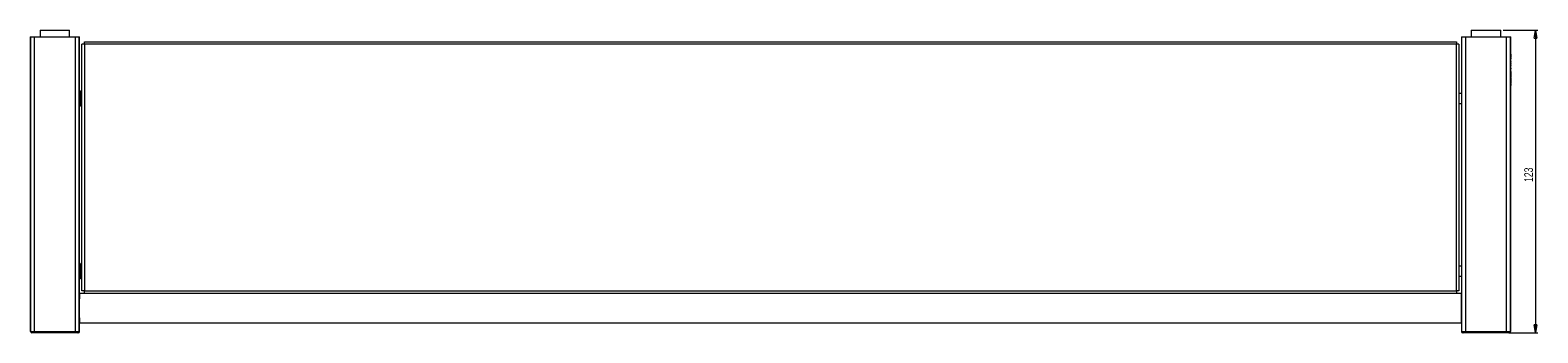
# Model space of a CAD drawing. Header units: millimetres. Extents: x -402 to 773, y 9 to 624.
# Tile 1 of 3: x -402 to 209, y 138 to 261. Entities that reach past the tile are written whole.
import ezdxf

# ---------------------------------------------------------------- set-up
doc = ezdxf.new("R2010")
doc.units = ezdxf.units.MM
doc.styles.add('SLDTEXTSTYLE0', font='TXT', dxfattribs={"width": 0.75})
doc.dimstyles.new('SLDDIMSTYLE1', dxfattribs={"dimtxt": 3.5, "dimasz": 3.302, "dimexe": 0, "dimexo": 0.0625, "dimgap": 0.875, "dimtad": 2, "dimdec": 0, "dimrnd": 1e-09, "dimzin": 12, "dimdsep": 46, "dimtxsty": 'SLDTEXTSTYLE0', "dimblk1": 'CLOSED', "dimblk2": 'CLOSED', "dimsah": 1, "dimcen": 0.09, "dimadec": 0, "dimazin": 0, "dimtfac": 1, "dimtofl": 0, "dimtmove": 0, "dimatfit": 3, "dimldrblk": 'CLOSED', "dimfxl": 1, "dimtolj": 1, "dimtzin": 12, "dimarcsym": 0})

# ---------------------------------------------------------------- blocks, each defined once
blk = doc.blocks.new('_CLOSED')
at = {"color": 0, "linetype": 'ByBlock', "lineweight": -2}
for p, q in [((-1, 0.166667), (0, 0)), ((-1, 0.166667), (-1, -0.166667)), ((0, 0), (-1, -0.166667)), ((0, 0), (-1, 0))]:
    blk.add_line(p, q, dxfattribs=at)
blk = doc.blocks.new('*D3')
at = {"color": 7, "linetype": 'Continuous', "lineweight": 0}
for p, q in [((194.58, 261.15), (208.58, 261.15)), ((207.58, 261.15), (207.58, 138.43)), ((196.92, 138.43), (208.58, 138.43))]:
    blk.add_line(p, q, dxfattribs=at)
at = {"color": 7, "linetype": 'Continuous', "lineweight": 0, "xscale": 3.302, "yscale": 3.302}
for p, rotation in [((207.58, 261.15, 0.1), 90), ((207.58, 138.43, 0.1), 270)]:
    blk.add_blockref('_CLOSED', p, dxfattribs=dict(at, rotation=rotation))
at = {"color": 7, "linetype": 'Continuous', "lineweight": 0, "insert": (203.07, 199.59), "char_height": 3.5, "attachment_point": 1, "rotation": 90, "style": 'SLDTEXTSTYLE0'}
blk.add_mtext('123', dxfattribs=at)

msp = doc.modelspace()

# ---------------------------------------------------------------- linework, layer by layer
at = {"color": 7, "linetype": 'Continuous', "lineweight": 15}
for p, q in [((-402.416, 258.426), (-402.416, 138.926)), ((-402.416, 258.426), (-402.193, 258.426)), ((-402.193, 258.426), (-400.775, 258.426)), ((-402.193, 138.926), (-402.193, 258.426)), ((-400.775, 258.426), (-384.056, 258.426)), ((-400.775, 258.426), (-400.775, 138.926)), ((-398.416, 261.154), (-398.416, 258.426)), ((-398.416, 261.154), (-394.707, 261.154)), ((-394.707, 261.154), (-386.416, 261.154)), ((-386.416, 258.426), (-386.416, 261.154)), ((-384.056, 258.426), (-382.638, 258.426)), ((-384.056, 138.926), (-384.056, 258.426)), ((-382.638, 258.426), (-382.416, 258.426)), ((-382.638, 258.426), (-382.638, 138.926)), ((-382.416, 154.476), (-382.416, 258.426)), ((177.584, 258.426), (177.584, 154.551)), ((177.584, 258.426), (177.807, 258.426)), ((177.807, 258.426), (179.225, 258.426)), ((177.807, 138.926), (177.807, 258.426)), ((179.225, 258.426), (195.944, 258.426)), ((179.225, 258.426), (179.225, 138.926)), ((181.584, 261.154), (181.584, 258.426)), ((181.584, 261.154), (185.293, 261.154)), ((185.293, 261.154), (193.584, 261.154)), ((193.584, 258.426), (193.584, 261.154)), ((195.944, 258.426), (197.362, 258.426)), ((195.944, 138.926), (195.944, 258.426)), ((197.362, 258.426), (197.584, 258.426)), ((197.362, 258.426), (197.362, 138.926)), ((197.584, 250.549), (197.584, 258.426)), ((-380.416, 256.426), (175.584, 256.426)), ((175.584, 255.426), (-380.416, 255.426)), ((-380.416, 255.426), (-380.416, 155.426)), ((175.584, 155.426), (175.584, 255.426)), ((197.583, 250.549), (197.584, 250.549)), ((197.584, 249.829), (197.584, 250.239)), ((197.584, 249.573), (197.584, 249.517)), ((197.584, 248.375), (197.584, 249.517)), ((197.584, 247.156), (197.584, 248.058)), ((197.584, 245.761), (197.584, 246.846)), ((197.584, 245.105), (197.584, 245.458)), ((197.584, 243.136), (197.583, 243.136)), ((197.583, 242.656), (197.584, 242.656)), ((197.584, 243.881), (197.584, 244.356)), ((197.584, 242.656), (197.584, 243.136)), ((197.584, 241.614), (197.584, 241.912)), ((197.584, 239.392), (197.584, 239.669)), ((197.584, 238.204), (197.584, 238.655)), ((-381.416, 236.526), (-381.916, 236.526)), ((177.584, 235.426), (176.584, 235.426)), ((197.577, 237.459), (197.577, 238.204)), ((197.584, 138.926), (197.584, 237.459)), ((-381.916, 230.326), (-381.416, 230.326)), ((176.584, 231.426), (177.584, 231.426)), ((-381.416, 166.526), (-381.916, 166.526)), ((177.584, 165.426), (176.584, 165.426)), ((-381.916, 160.326), (-381.416, 160.326)), ((176.584, 161.426), (177.584, 161.426)), ((-380.416, 154.426), (-382.416, 154.426)), ((-380.416, 155.426), (175.584, 155.426)), ((175.584, 154.426), (-380.416, 154.426)), ((177.584, 154.426), (175.584, 154.426)), ((-382.416, 142.426), (177.584, 142.426)), ((-382.416, 138.926), (-382.416, 142.301)), ((177.584, 142.376), (177.584, 138.926)), ((-402.193, 138.926), (-400.775, 138.926)), ((-400.748, 138.426), (-401.694, 138.426)), ((-400.775, 138.926), (-384.056, 138.926)), ((-384.083, 138.426), (-400.748, 138.426)), ((-383.138, 138.426), (-384.083, 138.426)), ((-384.056, 138.926), (-382.638, 138.926)), ((-382.916, 138.426), (-383.138, 138.426)), ((177.807, 138.926), (179.225, 138.926)), ((178.306, 138.426), (178.084, 138.426)), ((179.252, 138.426), (178.306, 138.426)), ((179.225, 138.926), (195.944, 138.926)), ((195.917, 138.426), (179.252, 138.426)), ((196.862, 138.426), (195.917, 138.426)), ((195.944, 138.926), (197.362, 138.926))]:
    msp.add_line(p, q, dxfattribs=at)
at = {"color": 144, "linetype": 'Continuous', "lineweight": 0}
for p, q in [((-380.416, 255.426), (-381.416, 255.426)), ((-381.416, 155.426), (-381.416, 255.426)), ((-380.416, 255.426), (-380.416, 256.426)), ((175.584, 256.426), (175.584, 255.426)), ((176.584, 255.426), (175.584, 255.426)), ((176.584, 255.426), (176.584, 155.426)), ((197.577, 250.239), (197.577, 250.549)), ((197.577, 250.549), (197.58, 250.549)), ((197.58, 250.549), (197.583, 250.549)), ((197.583, 250.549), (197.583, 250.239)), ((197.567, 247.156), (197.584, 247.156)), ((197.569, 247.55), (197.569, 247.975)), ((197.579, 246.846), (197.57, 246.846)), ((197.584, 250.239), (197.577, 250.239)), ((197.58, 247.661), (197.58, 247.492)), ((197.582, 246.846), (197.584, 246.846)), ((197.583, 247.156), (197.583, 246.846)), ((197.583, 245.105), (197.584, 245.105)), ((197.577, 241.912), (197.577, 242.656)), ((197.577, 242.656), (197.579, 242.656)), ((197.584, 241.912), (197.577, 241.912)), ((197.579, 242.656), (197.583, 242.656)), ((197.584, 244.356), (197.583, 244.356)), ((197.583, 243.881), (197.584, 243.881)), ((197.583, 243.881), (197.583, 243.136)), ((197.583, 242.656), (197.583, 241.912)), ((-381.916, 230.326), (-381.916, 236.526)), ((197.577, 238.204), (197.579, 238.204)), ((197.584, 237.459), (197.577, 237.459)), ((197.579, 238.204), (197.582, 238.204)), ((197.584, 238.204), (197.582, 238.204)), ((-381.916, 160.326), (-381.916, 166.526)), ((-380.416, 155.426), (-381.416, 155.426)), ((-380.416, 154.426), (-380.416, 155.426)), ((176.584, 155.426), (175.584, 155.426)), ((175.584, 155.426), (175.584, 154.426)), ((-402.416, 138.926), (-402.193, 138.926)), ((-401.694, 138.426), (-401.916, 138.426)), ((197.084, 138.426), (196.862, 138.426)), ((197.362, 138.926), (197.584, 138.926))]:
    msp.add_line(p, q, dxfattribs=at)
at = {"color": 8, "linetype": 'Continuous', "lineweight": 15}
for p, q in [((-382.638, 138.926), (-382.416, 138.926)), ((177.584, 138.926), (177.807, 138.926))]:
    msp.add_line(p, q, dxfattribs=at)
at = {"color": 144, "linetype": 'Continuous', "lineweight": 0}
for centre, radius, start, end in [((-225.522, 148.425), 157.013, 177.791693, 182.235581), ((20.69, 148.426), 157.013, 357.791693, 2.235581), ((-401.693, 138.925), 0.5, 179.959347, 269.959289), ((196.862, 138.925), 0.5, 270.040711, 0.040653)]:
    msp.add_arc(centre, radius, start, end, dxfattribs=at)
at = {"color": 7, "linetype": 'Continuous', "lineweight": 15}
for centre, radius, start, end in [((-398.408, 138.801), 2.37, 176.985818, 189.111001), ((-386.423, 138.801), 2.37, 350.888999, 3.014182), ((-383.138, 138.925), 0.5, 270.040711, 0.040653), ((-382.916, 138.926), 0.5, 270, 0), ((178.084, 138.926), 0.5, 180, 270), ((178.307, 138.925), 0.5, 179.959347, 269.959289), ((181.592, 138.801), 2.37, 176.985818, 189.111001), ((193.577, 138.801), 2.37, 350.888999, 3.014182)]:
    msp.add_arc(centre, radius, start, end, dxfattribs=at)
at = {"color": 144, "linetype": 'Continuous', "lineweight": 0}
for centre, major_axis, ratio, start_param, end_param in [((40.618, 251.056), (156.967, 0), 0.2502148, 0.0074038, 0.0094061), ((40.618, 242.998), (0, 280.319), 0.5599565, 4.7261167, 4.7272232), ((40.618, 247.3), (156.967, 0), 0.3027702, 0.0075934, 0.0142068), ((40.618, 247.425), (156.967, 0), 0.055794, 0.0075934, 0.0142068), ((40.618, 241.17), (0, 392.346), 0.4000725, 4.70293, 4.7048274)]:
    msp.add_ellipse(centre, major_axis=major_axis, ratio=ratio, start_param=start_param, end_param=end_param, dxfattribs=at)
for points in [[(197.577, 251.086), (197.577, 251.202), (197.577, 251.32), (197.577, 251.426)], [(197.584, 248.293), (197.584, 248.228), (197.584, 248.175), (197.584, 248.133)]]:
    msp.add_open_spline(points, degree=3, dxfattribs=at)
for points, knots in [([(197.58, 250.549), (197.579, 250.603), (197.578, 250.683), (197.577, 250.87), (197.577, 250.977), (197.577, 251.086)], [0, 0, 0, 0, 0.5, 0.5, 1, 1, 1, 1]), ([(197.58, 251.347), (197.58, 251.297), (197.58, 251.245), (197.579, 251.134), (197.579, 251.077), (197.579, 251.02)], [0, 0, 0, 0, 0.5, 0.5, 1, 1, 1, 1]), ([(197.579, 251.02), (197.579, 250.943), (197.58, 250.867), (197.58, 250.735), (197.581, 250.681), (197.581, 250.606), (197.582, 250.583), (197.583, 250.554), (197.583, 250.549), (197.583, 250.549)], [0, 0, 0, 0, 0.25, 0.25, 0.5, 0.5, 0.75, 0.75, 1, 1, 1, 1]), ([(197.577, 246.234), (197.577, 246.351), (197.577, 246.468), (197.578, 246.678), (197.579, 246.768), (197.579, 246.846)], [0, 0, 0, 0, 0.5, 0.5, 1, 1, 1, 1]), ([(197.584, 245.415), (197.584, 245.415), (197.583, 245.425), (197.582, 245.477), (197.581, 245.519), (197.579, 245.65), (197.579, 245.74), (197.577, 245.965), (197.577, 246.099), (197.577, 246.234)], [0, 0, 0, 0, 0.25, 0.25, 0.5, 0.5, 0.75, 0.75, 1, 1, 1, 1]), ([(197.577, 244.406), (197.577, 244.514), (197.577, 244.621), (197.578, 244.82), (197.579, 244.904), (197.58, 245.022), (197.581, 245.056), (197.582, 245.098), (197.583, 245.105), (197.583, 245.105)], [0, 0, 0, 0, 0.25, 0.25, 0.5, 0.5, 0.75, 0.75, 1, 1, 1, 1]), ([(197.579, 243.773), (197.579, 243.863), (197.578, 243.96), (197.577, 244.173), (197.577, 244.289), (197.577, 244.406)], [0, 0, 0, 0, 0.5, 0.5, 1, 1, 1, 1]), ([(197.584, 248.312), (197.584, 248.312), (197.583, 248.319), (197.582, 248.358), (197.582, 248.39), (197.581, 248.492), (197.58, 248.565), (197.579, 248.739), (197.579, 248.84), (197.579, 249.042), (197.579, 249.142), (197.58, 249.317), (197.581, 249.39), (197.582, 249.493), (197.582, 249.526), (197.583, 249.565), (197.584, 249.573), (197.584, 249.573)], [0, 0, 0, 0, 0.125, 0.125, 0.25, 0.25, 0.375, 0.375, 0.5, 0.5, 0.625, 0.625, 0.75, 0.75, 0.875, 0.875, 1, 1, 1, 1]), ([(197.579, 246.258), (197.579, 246.376), (197.58, 246.492), (197.58, 246.694), (197.581, 246.781), (197.582, 246.846)], [0, 0, 0, 0, 0.5, 0.5, 1, 1, 1, 1]), ([(197.584, 245.721), (197.584, 245.721), (197.583, 245.725), (197.583, 245.751), (197.582, 245.773), (197.581, 245.847), (197.58, 245.902), (197.58, 246.061), (197.579, 246.159), (197.579, 246.258)], [0, 0, 0, 0, 0.25, 0.25, 0.5, 0.5, 0.75, 0.75, 1, 1, 1, 1]), ([(197.583, 245.721), (197.584, 245.679), (197.584, 245.56), (197.585, 245.438), (197.584, 245.424), (197.584, 245.415)], [0, 0, 0, 0, 0.18061, 0.5107505, 1, 1, 1, 1]), ([(197.584, 249.883), (197.584, 249.872), (197.585, 249.853), (197.584, 249.73), (197.584, 249.599), (197.584, 249.555)], [0, 0, 0, 0, 0.4556758, 0.8176572, 1, 1, 1, 1]), ([(197.584, 248.058), (197.584, 248.042), (197.584, 247.997), (197.584, 247.997), (197.584, 247.997)], [0, 0, 0, 0, 0.3631514, 1, 1, 1, 1]), ([(197.579, 242.656), (197.578, 242.729), (197.578, 242.81), (197.577, 242.985), (197.577, 243.079), (197.577, 243.173)], [0, 0, 0, 0, 0.5, 0.5, 1, 1, 1, 1]), ([(197.584, 239.605), (197.584, 239.605), (197.583, 239.62), (197.582, 239.68), (197.581, 239.706), (197.581, 239.772), (197.58, 239.813), (197.579, 239.953), (197.578, 240.076), (197.577, 240.346), (197.577, 240.491), (197.577, 240.78), (197.577, 240.923), (197.578, 241.194), (197.579, 241.317), (197.581, 241.506), (197.581, 241.572), (197.583, 241.652), (197.584, 241.668), (197.584, 241.668)], [0, 0, 0, 0, 0.125, 0.125, 0.1875, 0.1875, 0.25, 0.25, 0.375, 0.375, 0.5, 0.5, 0.625, 0.625, 0.75, 0.75, 0.875, 0.875, 1, 1, 1, 1]), ([(197.579, 238.204), (197.578, 238.278), (197.578, 238.356), (197.577, 238.528), (197.577, 238.622), (197.577, 238.716)], [0, 0, 0, 0, 0.5, 0.5, 1, 1, 1, 1]), ([(197.583, 244.356), (197.583, 244.356), (197.583, 244.354), (197.583, 244.344), (197.583, 244.336), (197.582, 244.303), (197.582, 244.276), (197.582, 244.204), (197.582, 244.162), (197.582, 244.12)], [0, 0, 0, 0, 0.25, 0.25, 0.5, 0.5, 0.75, 0.75, 1, 1, 1, 1]), ([(197.582, 244.12), (197.582, 244.08), (197.582, 244.038), (197.582, 243.966), (197.582, 243.937), (197.583, 243.902), (197.583, 243.893), (197.583, 243.882), (197.583, 243.881), (197.583, 243.881)], [0, 0, 0, 0, 0.25, 0.25, 0.5, 0.5, 0.75, 0.75, 1, 1, 1, 1]), ([(197.583, 243.136), (197.583, 243.136), (197.583, 243.134), (197.583, 243.124), (197.583, 243.115), (197.582, 243.08), (197.582, 243.053), (197.582, 242.98), (197.582, 242.938), (197.582, 242.896)], [0, 0, 0, 0, 0.25, 0.25, 0.5, 0.5, 0.75, 0.75, 1, 1, 1, 1]), ([(197.582, 242.896), (197.582, 242.855), (197.582, 242.814), (197.582, 242.741), (197.582, 242.713), (197.583, 242.678), (197.583, 242.669), (197.583, 242.658), (197.583, 242.656), (197.583, 242.656)], [0, 0, 0, 0, 0.25, 0.25, 0.5, 0.5, 0.75, 0.75, 1, 1, 1, 1]), ([(197.582, 238.468), (197.582, 238.496), (197.582, 238.524), (197.582, 238.575), (197.582, 238.598), (197.582, 238.652), (197.583, 238.668), (197.583, 238.702), (197.584, 238.704), (197.584, 238.704)], [0, 0, 0, 0, 0.125, 0.125, 0.25, 0.25, 0.5, 0.5, 1, 1, 1, 1]), ([(197.582, 238.204), (197.582, 238.242), (197.582, 238.283), (197.582, 238.371), (197.582, 238.42), (197.582, 238.468)], [0, 0, 0, 0, 0.5, 0.5, 1, 1, 1, 1]), ([(197.584, 238.704), (197.584, 238.701), (197.584, 238.697), (197.584, 238.678), (197.584, 238.656), (197.584, 238.655)], [0, 0, 0, 0, 0.6498902, 0.9756964, 1, 1, 1, 1])]:
    msp.add_open_spline(points, degree=3, knots=knots, dxfattribs=at)
at = {"color": 7, "linetype": 'Continuous', "lineweight": 15}
for points, knots in [([(197.584, 247.997), (197.584, 247.997), (197.583, 248.012), (197.582, 248.083), (197.581, 248.14), (197.58, 248.264), (197.579, 248.311), (197.578, 248.416), (197.578, 248.475), (197.577, 248.66), (197.577, 248.798), (197.577, 249.074), (197.577, 249.212), (197.578, 249.402), (197.578, 249.46), (197.579, 249.567), (197.579, 249.616), (197.581, 249.742), (197.582, 249.799), (197.583, 249.869), (197.583, 249.883), (197.584, 249.883)], [0, 0, 0, 0, 0.125, 0.125, 0.25, 0.25, 0.3125, 0.3125, 0.375, 0.375, 0.5, 0.5, 0.625, 0.625, 0.6875, 0.6875, 0.75, 0.75, 0.875, 0.875, 1, 1, 1, 1]), ([(197.584, 248.375), (197.584, 248.364), (197.584, 248.311), (197.584, 248.311), (197.584, 248.312)], [0, 0, 0, 0, 0.21074559, 1, 1, 1, 1]), ([(197.584, 245.761), (197.584, 245.756), (197.584, 245.743), (197.584, 245.731), (197.584, 245.722), (197.584, 245.721), (197.584, 245.721)], [0, 0, 0, 0, 0.1685544, 0.4424459, 0.7207432, 1, 1, 1, 1]), ([(197.577, 243.173), (197.577, 243.285), (197.577, 243.395), (197.578, 243.606), (197.578, 243.697), (197.579, 243.773)], [0, 0, 0, 0, 0.5, 0.5, 1, 1, 1, 1]), ([(197.577, 238.716), (197.577, 238.843), (197.577, 238.969), (197.579, 239.177), (197.579, 239.256), (197.581, 239.362), (197.582, 239.394), (197.583, 239.433), (197.584, 239.44), (197.584, 239.44)], [0, 0, 0, 0, 0.25, 0.25, 0.5, 0.5, 0.75, 0.75, 1, 1, 1, 1]), ([(197.584, 241.668), (197.584, 241.668), (197.584, 241.653), (197.584, 241.592), (197.584, 241.565), (197.584, 241.499), (197.584, 241.458), (197.584, 241.317), (197.583, 241.195), (197.583, 240.927), (197.583, 240.781), (197.583, 240.492), (197.583, 240.348), (197.583, 240.079), (197.584, 239.956), (197.584, 239.767), (197.584, 239.701), (197.584, 239.621), (197.584, 239.605), (197.584, 239.605)], [0, 0, 0, 0, 0.125, 0.125, 0.1875, 0.1875, 0.25, 0.25, 0.375, 0.375, 0.5, 0.5, 0.625, 0.625, 0.75, 0.75, 0.875, 0.875, 1, 1, 1, 1]), ([(197.584, 239.44), (197.584, 239.44), (197.584, 239.433), (197.584, 239.393), (197.584, 239.361), (197.584, 239.249), (197.583, 239.166), (197.583, 238.947), (197.583, 238.817), (197.583, 238.687)], [0, 0, 0, 0, 0.25, 0.25, 0.5, 0.5, 0.75, 0.75, 1, 1, 1, 1])]:
    msp.add_open_spline(points, degree=3, knots=knots, dxfattribs=at)

# ---------------------------------------------------------------- dimensions: what is measured, and where the dimension line sits
at = {"color": 7, "linetype": 'Continuous', "lineweight": 0}
dim = msp.add_linear_dim(base=(207.584, 138.426), p1=(193.584, 261.154), p2=(195.917, 138.426), angle=90, dimstyle='SLDDIMSTYLE1', dxfattribs=at)
dim.commit()
dim.dimension.update_dxf_attribs({"geometry": '*D3', "text_midpoint": (207.584, 203.464), "dimtype": 160})

doc.saveas('drawing.dxf')
